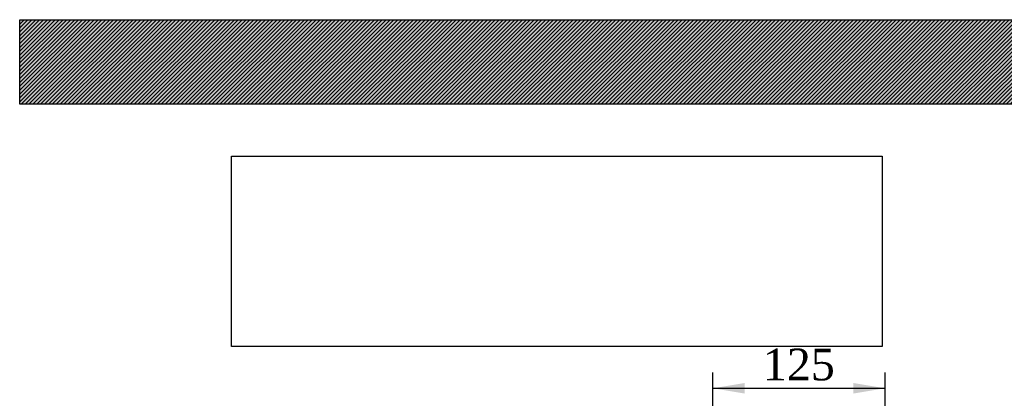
# Model space of a CAD drawing. Header units: millimetres. Extents: x 0 to 2285, y 0 to 1615.
# Tile 4 of 20: x 0 to 715, y 1340 to 1615. Entities that reach past the tile are written whole.
import ezdxf
from ezdxf.enums import TextEntityAlignment as Align

# ---------------------------------------------------------------- set-up
doc = ezdxf.new("R2010")
doc.units = ezdxf.units.MM
doc.header["$LTSCALE"] = 7.692308
doc.layers.add('Default', color=7, linetype='Continuous')
doc.styles.add('SEACAD_Times_New_Roman', font='times.ttf')
doc.dimstyles.new('ANSImm', dxfattribs={"dimtxt": 23.076923, "dimasz": 23.076923, "dimexe": 11.538462, "dimexo": 0, "dimgap": 5.769231, "dimtad": 1, "dimdsep": 46, "dimtxsty": 'SEACAD_Times_New_Roman', "dimblk1": '_SE_FILLED', "dimblk2": '_SE_FILLED', "dimsah": 1, "dimcen": 11.538462, "dimazin": 0, "dimtfac": 0.85, "dimtdec": 3, "dimtofl": 0, "dimtmove": 0, "dimatfit": 3, "dimfxl": 1, "dimarcsym": 0})
picture_1 = doc.add_image_def('image1.jpg', size_in_pixel=(4302, 1260))

# ---------------------------------------------------------------- blocks, each defined once
blk = doc.blocks.new('DMBLK22')
at = {"layer": 'Default', "linetype": 'Continuous'}
for points in [[(526.62, 1351.19), (503.55, 1347.35), (526.62, 1343.5)], [(605.47, 1351.19), (605.47, 1343.5), (628.55, 1347.35)]]:
    blk.add_hatch(color=7, dxfattribs=at).paths.add_polyline_path(points)
at = {"layer": 'Default', "color": 7, "linetype": 'Continuous'}
for p, q in [((503.55, 1046.43), (503.55, 1358.88)), ((628.55, 1296.43), (628.55, 1358.88)), ((503.55, 1347.35), (628.55, 1347.35))]:
    blk.add_line(p, q, dxfattribs=at)
at = {"layer": 'Default', "color": 7, "linetype": 'Continuous', "style": 'SEACAD_Times_New_Roman'}
blk.add_text('125', height=23.077, dxfattribs=at).set_placement((539.8, 1376.19), align=Align.TOP_LEFT)
blk = doc.blocks.new('_SE_FILLED')
at = {"color": 0}
blk.add_line((0, 0), (-1, 0), dxfattribs=at)
blk.add_solid([(0, 0), (-1, -0.1665), (-1, 0.1665), (0, 0)], dxfattribs=at)

msp = doc.modelspace()

# ---------------------------------------------------------------- hatches: boundary and pattern name
at = {"layer": 'Default', "linetype": 'Continuous'}
h = msp.add_hatch(dxfattribs=at)
h.set_pattern_fill('LINE', scale=0.629921, angle=45, style=0)
h.paths.add_polyline_path([(2284.615, 1553.846), (2284.615, 1615.385), (0, 1615.385), (0, 1553.846)])
msp.add_hatch(color=7, dxfattribs=at).paths.add_polyline_path([(2284.615, 1553.846), (2284.615, 1615.385), (0, 1615.385), (0, 1553.846)])

# ---------------------------------------------------------------- linework, layer by layer
at = {"layer": 'Default', "color": 7, "linetype": 'Continuous'}
for p, q in [((0, 1615.385), (2284.615, 1615.385)), ((0, 1553.846), (0, 1615.385)), ((2284.615, 1553.846), (0, 1553.846))]:
    msp.add_line(p, q, dxfattribs=at)

# ---------------------------------------------------------------- dimensions: what is measured, and where the dimension line sits
dim = msp.add_linear_dim(base=(628.547, 1347.345), p1=(503.547, 1046.433), p2=(628.547, 1296.433), text='\\A1;<>', dimstyle='ANSImm', dxfattribs=at)
dim.commit()
dim.dimension.update_dxf_attribs({"geometry": 'DMBLK22', "text_midpoint": (566.047, 1347.345), "dimtype": 160})

# ---------------------------------------------------------------- pictures from other files: only their frames are drawn
image = msp.add_image(picture_1, insert=(153.846, 1377.717), size_in_units=(472.747, 138.462))
image.dxf.flags = 7

doc.saveas('drawing.dxf')
